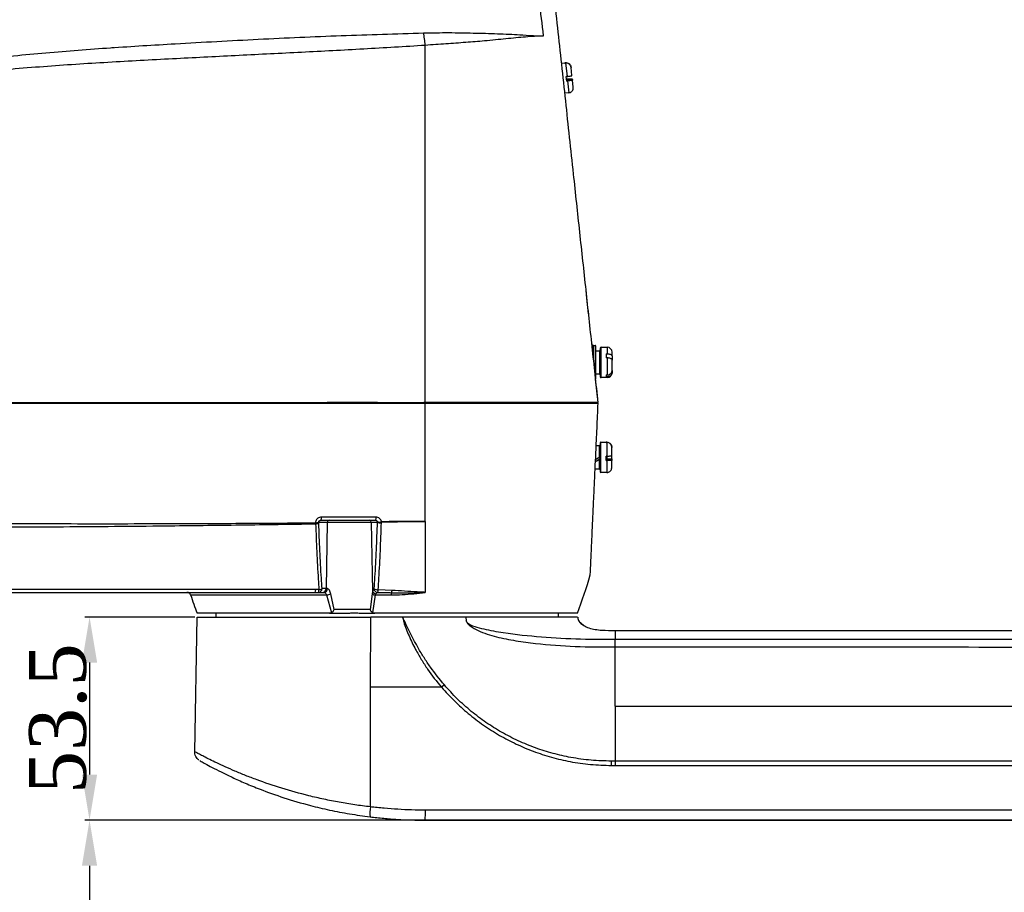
# Model space of a CAD drawing. Header units: millimetres. Extents: x 7590 to 10884, y -1862 to 419.
# Tile 41 of 83: x 8317 to 8577, y -755 to -525. Entities that reach past the tile are written whole.
import ezdxf

# ---------------------------------------------------------------- set-up
doc = ezdxf.new("R2010")
doc.units = ezdxf.units.MM
doc.header["$PDSIZE"] = -1
doc.styles.get("Standard").update_dxf_attribs({"font": 'times.ttf'})
doc.dimstyles.new('ISO-25', dxfattribs={"dimtxt": 18, "dimasz": 15, "dimexe": 1.25, "dimexo": 0.625, "dimtad": 1, "dimtoh": 1, "dimtxsty": 'Standard', "dimcen": 2.5, "dimadec": 0, "dimazin": 0, "dimtfac": 1, "dimtmove": 0, "dimatfit": 3, "dimfxl": 1, "dimarcsym": 0})

# ---------------------------------------------------------------- blocks, each defined once
blk = doc.blocks.new('*D99')
at = {"color": 0, "lineweight": -2}
for p, q in [((8643.72, -736.27), (8334.52, -736.27)), ((8335.77, -748.27), (8335.77, -901.27)), ((8670.39, -913.27), (8334.52, -913.27))]:
    blk.add_line(p, q, dxfattribs=at)
at = {"color": 0}
for points in [[(8337.77, -748.27), (8333.77, -748.27), (8335.77, -736.27)], [(8333.77, -901.27), (8337.77, -901.27), (8335.77, -913.27)]]:
    blk.add_solid(points, dxfattribs=at)
at = {"layer": 'Defpoints', "color": 0}
for p in [(8644.34, -736.27), (8335.77, -913.27), (8671.02, -913.27)]:
    blk.add_point(p, dxfattribs=at)
at = {"color": 0, "insert": (8327.49, -824.77), "char_height": 15, "attachment_point": 5, "rotation": 90}
blk.add_mtext('177', dxfattribs=at)
blk = doc.blocks.new('*D100')
at = {"color": 0, "lineweight": -2}
for p, q in [((8363.45, -682.77), (8334.52, -682.77)), ((8335.77, -694.77), (8335.77, -724.27)), ((8423.52, -736.27), (8334.52, -736.27))]:
    blk.add_line(p, q, dxfattribs=at)
at = {"color": 0}
for points in [[(8337.77, -694.77), (8333.77, -694.77), (8335.77, -682.77)], [(8333.77, -724.27), (8337.77, -724.27), (8335.77, -736.27)]]:
    blk.add_solid(points, dxfattribs=at)
at = {"layer": 'Defpoints', "color": 0}
for p in [(8364.08, -682.77), (8335.77, -736.27), (8424.14, -736.27)]:
    blk.add_point(p, dxfattribs=at)
at = {"color": 0, "insert": (8327.49, -709.52), "char_height": 15, "attachment_point": 5, "rotation": 90}
blk.add_mtext('53.5', dxfattribs=at)
blk = doc.blocks.new('*D101')
at = {"color": 0, "lineweight": -2}
for p, q in [((8138.52, -345.27), (7958.2, -345.27)), ((7959.45, -891.27), (7959.45, -357.27)), ((8671.02, -903.27), (7958.2, -903.27))]:
    blk.add_line(p, q, dxfattribs=at)
at = {"color": 0}
for points in [[(7961.45, -357.27), (7957.45, -357.27), (7959.45, -345.27)], [(7957.45, -891.27), (7961.45, -891.27), (7959.45, -903.27)]]:
    blk.add_solid(points, dxfattribs=at)
at = {"layer": 'Defpoints', "color": 0}
for p in [(7959.45, -345.27), (8139.14, -345.27), (8671.64, -903.27)]:
    blk.add_point(p, dxfattribs=at)
at = {"color": 0, "insert": (7951.2, -623.26), "char_height": 15, "attachment_point": 5, "rotation": 90}
blk.add_mtext('558', dxfattribs=at)
blk = doc.blocks.new('*D103')
at = {"color": 0, "lineweight": -2}
for p, q in [((8093.27, -680.27), (8006.71, -680.27)), ((8007.96, -901.27), (8007.96, -692.27)), ((8671.02, -913.27), (8006.71, -913.27))]:
    blk.add_line(p, q, dxfattribs=at)
at = {"color": 0}
for points in [[(8009.96, -692.27), (8005.96, -692.27), (8007.96, -680.27)], [(8005.96, -901.27), (8009.96, -901.27), (8007.96, -913.27)]]:
    blk.add_solid(points, dxfattribs=at)
at = {"layer": 'Defpoints', "color": 0}
for p in [(8007.96, -680.27), (8093.89, -680.27), (8671.64, -913.27)]:
    blk.add_point(p, dxfattribs=at)
at = {"color": 0, "insert": (7999.7, -797.9), "char_height": 15, "attachment_point": 5, "rotation": 90}
blk.add_mtext('233', dxfattribs=at)
blk = doc.blocks.new('*D104')
at = {"color": 0, "lineweight": -2}
for p, q in [((8440.34, -471.68), (8006.71, -471.68)), ((8007.96, -483.68), (8007.96, -658.27)), ((8093.27, -670.27), (8006.71, -670.27))]:
    blk.add_line(p, q, dxfattribs=at)
at = {"color": 0}
for points in [[(8009.96, -483.68), (8005.96, -483.68), (8007.96, -471.68)], [(8005.96, -658.27), (8009.96, -658.27), (8007.96, -670.27)]]:
    blk.add_solid(points, dxfattribs=at)
at = {"layer": 'Defpoints', "color": 0}
for p in [(8440.97, -471.68), (8007.96, -670.27), (8093.89, -670.27)]:
    blk.add_point(p, dxfattribs=at)
at = {"color": 0, "insert": (7999.68, -562.72), "char_height": 15, "attachment_point": 5, "rotation": 90}
blk.add_mtext('198.6', dxfattribs=at)

msp = doc.modelspace()

# ---------------------------------------------------------------- linework, layer by layer
at = {"color": 7, "lineweight": 25}
for p, q in [((8342.126, -532.771), (8342.126, -532.771)), ((8460.035, -536.852), (8460.884, -536.761)), ((8460.894, -536.853), (8460.884, -536.761)), ((8461.084, -536.755), (8460.885, -536.776)), ((8460.894, -536.853), (8461.093, -536.832)), ((8461.093, -536.832), (8461.471, -540.376)), ((8462.517, -537.929), (8462.525, -538.006)), ((8462.755, -540.153), (8462.525, -538.006)), ((8461.471, -540.376), (8461.273, -540.397)), ((8461.4, -541.588), (8461.273, -540.397)), ((8461.544, -541.059), (8461.345, -541.08)), ((8461.368, -541.295), (8462.86, -541.136)), ((8462.868, -541.213), (8461.377, -541.373)), ((8461.4, -541.588), (8461.599, -541.567)), ((8461.599, -541.567), (8461.931, -544.68)), ((8462.846, -541.005), (8462.86, -541.136)), ((8462.86, -541.136), (8462.868, -541.213)), ((8462.868, -541.213), (8462.882, -541.344)), ((8463.084, -543.23), (8462.882, -541.344)), ((8461.734, -544.716), (8460.891, -544.806)), ((8461.931, -544.68), (8461.732, -544.701)), ((8461.734, -544.716), (8461.732, -544.701)), ((8466.696, -598.763), (8466.484, -596.791)), ((8467.137, -602.859), (8466.696, -598.763)), ((8468.222, -612.948), (8467.945, -610.376)), ((8468.222, -611.404), (8468.222, -612.948)), ((8468.422, -611.204), (8468.822, -611.204)), ((8469.022, -620.004), (8469.022, -611.404)), ((8469.022, -612.604), (8470.022, -612.604)), ((8470.222, -611.904), (8470.222, -614.029)), ((8470.222, -614.029), (8470.222, -619.504)), ((8470.422, -611.704), (8472.022, -611.704)), ((8471.822, -614.5), (8471.822, -613.423)), ((8472.022, -613.423), (8471.822, -613.423)), ((8473.322, -614.005), (8473.322, -613.004)), ((8473.322, -614.005), (8473.322, -614.901)), ((8471.822, -614.5), (8472.022, -614.5)), ((8472.022, -614.5), (8472.022, -618.99)), ((8473.322, -614.901), (8473.322, -615.083)), ((8473.322, -617.803), (8473.322, -615.083)), ((8470.022, -618.804), (8469.022, -618.804)), ((8471.822, -619.519), (8471.822, -618.99)), ((8472.022, -618.99), (8471.822, -618.99)), ((8473.322, -617.803), (8473.322, -618.332)), ((8473.322, -618.404), (8473.322, -618.332)), ((8469.655, -626.269), (8468.993, -620.109)), ((8472.022, -619.704), (8470.422, -619.704)), ((8471.822, -619.519), (8472.022, -619.519)), ((8410.701, -626.269), (8399.486, -626.269)), ((8413.767, -626.269), (8423.725, -626.269)), ((8469.655, -626.269), (8424.109, -626.269)), ((8424.142, -626.47), (8469.646, -626.47)), ((8461.642, -626.269), (8459.968, -626.269)), ((8469.655, -626.269), (8469.655, -626.269)), ((8470.142, -636.904), (8470.142, -644.504)), ((8470.342, -636.704), (8471.742, -636.704)), ((8471.742, -636.704), (8471.942, -636.704)), ((8471.742, -636.797), (8471.742, -636.704)), ((8471.942, -636.719), (8471.742, -636.719)), ((8471.742, -636.797), (8471.942, -636.797)), ((8471.942, -636.797), (8471.942, -640.361)), ((8469.136, -637.604), (8469.942, -637.604)), ((8473.242, -638.039), (8473.242, -638.004)), ((8473.242, -638.039), (8473.242, -638.116)), ((8473.242, -640.276), (8473.242, -638.116)), ((8470.142, -641.121), (8468.942, -641.812)), ((8471.742, -641.559), (8471.742, -640.361)), ((8471.942, -640.361), (8471.742, -640.361)), ((8471.942, -641.047), (8471.742, -641.047)), ((8471.742, -641.264), (8473.242, -641.264)), ((8473.242, -641.342), (8471.742, -641.342)), ((8471.742, -641.559), (8471.942, -641.559)), ((8471.942, -641.559), (8471.942, -644.69)), ((8473.242, -641.133), (8473.242, -640.276)), ((8473.242, -641.133), (8473.242, -641.264)), ((8473.242, -641.264), (8473.242, -641.342)), ((8473.242, -641.342), (8473.242, -641.473)), ((8473.242, -643.37), (8473.242, -641.473)), ((8469.942, -643.804), (8468.942, -643.804)), ((8471.742, -644.704), (8470.342, -644.704)), ((8471.742, -644.704), (8471.742, -644.69)), ((8471.942, -644.69), (8471.742, -644.69)), ((8471.942, -644.704), (8471.742, -644.704)), ((8395.263, -657.924), (8395.266, -658.027)), ((8395.266, -658.027), (8395.272, -658.201)), ((8396.094, -657.863), (8396.09, -657.761)), ((8396.09, -657.761), (8398.344, -657.761)), ((8396.099, -658.02), (8396.094, -657.863)), ((8396.664, -657.269), (8411.035, -657.269)), ((8398.344, -657.761), (8398.049, -675.287)), ((8398.344, -657.761), (8409.94, -657.761)), ((8409.94, -657.761), (8411.485, -657.761)), ((8409.94, -657.761), (8410.247, -676.003)), ((8411.489, -657.69), (8411.485, -657.761)), ((8411.489, -657.673), (8411.489, -657.69)), ((8412.601, -657.725), (8412.595, -657.67)), ((8412.609, -657.939), (8412.601, -657.725)), ((8424.142, -669.742), (8424.142, -670.269)), ((8424.142, -670.269), (8424.142, -676.269)), ((8395.153, -676.269), (8395.994, -676.269)), ((8396.138, -675.549), (8395.296, -675.548)), ((8395.994, -676.269), (8397.083, -676.269)), ((8398.049, -675.287), (8396.96, -675.287)), ((8397.083, -676.269), (8397.47, -676.269)), ((8398.383, -675.287), (8398.049, -675.287)), ((8410.247, -676.003), (8410.164, -676.654)), ((8411.604, -676.27), (8412.908, -676.288)), ((8415.401, -675.733), (8411.77, -675.564)), ((8398.181, -676.953), (8399.461, -681.631)), ((8400.18, -680.787), (8399.247, -676.654)), ((8410.164, -676.654), (8409.665, -680.787)), ((8410.347, -681.631), (8411.059, -676.953)), ((8411.059, -676.953), (8411.169, -676.627)), ((8411.059, -676.953), (8415.227, -676.953)), ((8409.665, -680.787), (8400.18, -680.787)), ((8363.456, -718.266), (8364.076, -682.769)), ((8398.949, -681.769), (8364.06, -681.769)), ((8364.076, -682.769), (8409.78, -682.769)), ((8369.142, -682.769), (8369.142, -681.769)), ((8398.949, -681.769), (8403.061, -681.769)), ((8407.818, -681.769), (8410.901, -681.769)), ((8409.75, -701.269), (8409.779, -682.769)), ((8418.137, -682.769), (8409.78, -682.769)), ((8464.224, -681.769), (8410.901, -681.769)), ((8434.753, -682.769), (8428.125, -682.769)), ((8434.779, -682.769), (8434.913, -683.745)), ((8459.142, -681.769), (8459.142, -682.769)), ((8464.724, -684.014), (8465.76, -684.905)), ((8474.142, -686.269), (8802.354, -686.269)), ((8474.142, -688.695), (8474.111, -688.695)), ((8409.702, -732.761), (8409.75, -701.269)), ((8429.165, -700.641), (8428.437, -701.269)), ((8473.125, -721.843), (8474.143, -721.844)), ((8474.142, -720.709), (8474.143, -721.844))]:
    msp.add_line(p, q, dxfattribs=at)
at = {"color": 8, "lineweight": 25}
for p, q in [((8468.422, -614.79), (8468.422, -611.204)), ((8468.822, -611.204), (8468.822, -620.204)), ((8470.022, -612.604), (8470.022, -618.804)), ((8470.422, -613.941), (8470.422, -611.704)), ((8470.422, -619.704), (8470.422, -613.941)), ((8472.022, -611.704), (8472.022, -613.423)), ((8472.022, -619.519), (8472.022, -619.704)), ((8470.342, -644.704), (8470.342, -636.704)), ((8469.942, -637.604), (8469.942, -640.745)), ((8469.942, -641.293), (8469.942, -643.804)), ((8471.942, -640.361), (8471.942, -641.047)), ((8362.368, -676.953), (8398.181, -676.953))]:
    msp.add_line(p, q, dxfattribs=at)
at = {"color": 7, "lineweight": 25, "flags": 128}
for points in [[(8399.486, -626.269), (8399.258, -626.269), (8399.035, -626.269), (8398.829, -626.269), (8398.649, -626.269), (8398.506, -626.269), (8398.407, -626.269), (8398.356, -626.269), (8398.357, -626.269)], [(8408.674, -626.269), (8408.831, -626.269), (8409.05, -626.269), (8409.312, -626.269), (8409.596, -626.269), (8409.879, -626.269), (8410.138, -626.269), (8410.35, -626.269), (8410.5, -626.269)], [(8411.47, -626.269), (8411.535, -626.269), (8411.549, -626.269), (8411.512, -626.269), (8411.425, -626.269), (8411.292, -626.269), (8411.121, -626.269), (8410.92, -626.269), (8410.701, -626.269)], [(8474.142, -706.269), (8474.142, -698.24), (8474.142, -690.65)]]:
    msp.add_lwpolyline(points, dxfattribs=at)
at = {"color": 7, "lineweight": 25}
for centre, radius, start, end in [((8468.422, -611.404), 0.2, 90, 180), ((8468.822, -611.404), 0.2, 0, 90), ((8470.022, -612.404), 0.2, 270, 360), ((8470.422, -611.904), 0.2, 90, 180), ((8472.022, -613.004), 1.3, 360, 90), ((8470.022, -619.004), 0.2, 0, 90), ((8472.022, -618.404), 1.3, 270, 360), ((8468.822, -620.004), 0.2, 270, 360), ((8470.422, -619.504), 0.2, 180, 270), ((8469.942, -637.404), 0.2, 270, 360), ((8470.342, -636.904), 0.2, 90, 180), ((8469.942, -644.004), 0.2, 0, 90), ((8470.342, -644.504), 0.2, 180, 270), ((8395.286, -655.865), 2.059, 269.34913, 292.97915), ((8395.289, -655.974), 2.053, 269.35368, 293.05535), ((8395.289, -656.3), 1.901, 269.47863, 295.22689), ((8395.33, -656.619), 1.484, 334.01225, 6.83663), ((8398.836, -657.761), 0.491, 90.98724, 179.999), ((8409.449, -657.761), 0.491, 0.001, 89.01276), ((8409.867, -656.623), 1.336, 331.03644, 7.38797), ((8412.445, -655.338), 2.606, 248.37724, 273.59895), ((8412.035, -655.421), 2.317, 256.36165, 283.97317), ((8412.117, -655.452), 2.324, 254.32877, 282.01426), ((8313.892, -626.269), 160.25, 339.73676, 343.55131), ((8361.42, -677.269), 1, 18.43805, 90), ((8394.107, -675.687), 1.197, 330.89196, 6.67651), ((8395.977, -675.287), 0.983, 270.98724, 359.999), ((8394.958, -675.687), 1.188, 330.66103, 6.70977), ((8396.127, -674.092), 1.457, 270.45621, 304.87434), ((8397.066, -675.287), 0.983, 270.98724, 359.999), ((8397.426, -675.313), 0.958, 272.66658, 1.55027), ((8411.248, -675.518), 1.112, 205.83975, 265.92318), ((8411.627, -673.698), 1.871, 238.14391, 274.4033), ((8411.629, -675.281), 0.99, 180.40352, 268.55968), ((8410.682, -675.68), 1.094, 327.3693, 6.07311), ((8514.392, -626.269), 160.25, 198.43805, 200.26324), ((8397.89, -673.867), 3.1, 275.38534, 295.94869), ((8411.09, -675.372), 1.582, 234.18248, 268.86945), ((7836.974, -721.714), 636.152, 359.988346, 0.0905), ((8417.142, -734.325), 7.602, 168.12407, 188.029), ((8339.163, -734.293), 85.002, 358.66765, 0.45089)]:
    msp.add_arc(centre, radius, start, end, dxfattribs=at)
at = {"color": 7, "lineweight": 25, "extrusion": (0, 0, -1)}
for centre, start_param, end_param in [((8469.666, -640.704), 4.6770611, 4.8637373), ((8470.618, -640.704), 4.8548387, 5.0460532)]:
    msp.add_ellipse(centre, major_axis=(-5.369, -3.096), ratio=0.0280151, start_param=start_param, end_param=end_param, dxfattribs=at)
at = {"color": 7, "lineweight": 25}
for points, knots in [([(8469.655, -626.269), (8469.129, -621.374), (8468.075, -611.582), (8466.458, -596.553), (8464.826, -581.38), (8463.037, -564.75), (8461.103, -546.779), (8459.371, -530.678), (8457.985, -517.801), (8456.941, -508.088), (8455.9, -498.415), (8455.219, -492.088), (8454.879, -488.925)], [0, 0, 0, 0, 0.1086142, 0.2172726, 0.327558, 0.4378521, 0.5768373, 0.7158066, 0.7865236, 0.8572342, 0.9286296, 1, 1, 1, 1]), ([(8455.289, -529.715), (8454.922, -526.667), (8454.196, -520.64), (8453.339, -514.635), (8452.916, -511.668)], [0, 0, 0, 0, 0.5058627, 1, 1, 1, 1]), ([(8201.756, -626.269), (8201.743, -625.586), (8201.677, -621.973), (8201.589, -615.43), (8201.907, -606.512), (8203.012, -597.526), (8204.932, -589.613), (8207.544, -583.027), (8210.482, -577.758), (8214.022, -572.897), (8218.093, -568.507), (8222.551, -564.54), (8228.082, -560.4), (8234.763, -556.256), (8242.622, -552.267), (8250.75, -548.845), (8261.049, -545.186), (8271.476, -542.172), (8281.978, -539.784), (8293.201, -537.755), (8307.305, -535.777), (8324.287, -534.046), (8341.302, -532.773), (8359.953, -531.64), (8380.205, -530.537), (8402.032, -529.563), (8416.461, -529.125), (8423.673, -528.906)], [0, 0, 0, 0, 0.0074339, 0.0393172, 0.0711869, 0.1044502, 0.1376805, 0.1594653, 0.1813421, 0.2031386, 0.2247209, 0.2463649, 0.267978, 0.2998345, 0.3317892, 0.3638041, 0.395743, 0.4506877, 0.4817832, 0.5128834, 0.57475, 0.6366626, 0.6986054, 0.7605132, 0.8403419, 0.9201938, 1, 1, 1, 1]), ([(8423.673, -528.906), (8425.921, -528.87), (8430.417, -528.8), (8436.987, -528.929), (8443.265, -529.106), (8448.395, -529.337), (8451.704, -529.56), (8453.309, -529.664), (8454.02, -529.694), (8454.401, -529.706), (8454.699, -529.712), (8454.88, -529.714), (8455.018, -529.715), (8455.11, -529.716), (8455.193, -529.716), (8455.252, -529.715), (8455.287, -529.715)], [0, 0, 0, 0, 0.1801259, 0.360252, 0.5575249, 0.7548938, 0.8793636, 0.9273657, 0.9461946, 0.9664492, 0.9746758, 0.9837755, 0.989327, 0.9923124, 0.995492, 1, 1, 1, 1]), ([(8424.142, -532.18), (8424.088, -531.587), (8423.981, -530.402), (8423.776, -529.404), (8423.673, -528.906)], [0, 0, 0, 0, 0.500032, 1, 1, 1, 1]), ([(8455.287, -529.715), (8455.233, -529.716), (8453.744, -529.745), (8450.609, -529.947), (8445.462, -530.469), (8440.159, -530.999), (8434.834, -531.426), (8429.626, -531.809), (8425.986, -532.057), (8424.142, -532.181), (8424.142, -532.181)], [0, 0, 0, 0, 0.0069487, 0.1907204, 0.3750592, 0.5587099, 0.7057441, 0.8531935, 0.9999985, 1, 1, 1, 1]), ([(8424.142, -532.18), (8424.142, -532.18), (8418.769, -532.538), (8407.953, -533.188), (8391.597, -534.045), (8375.151, -534.848), (8358.507, -535.697), (8341.681, -536.593), (8324.692, -537.663), (8307.726, -539.117), (8293.649, -540.799), (8282.464, -542.544), (8274.208, -544.176), (8266.082, -546.129), (8256.676, -548.769), (8246.716, -552.221), (8236.625, -556.743), (8229.003, -561.11), (8223.136, -565.296), (8218.661, -569.112), (8214.563, -573.366), (8210.994, -578.108), (8208.02, -583.271), (8205.728, -588.826), (8204.059, -594.637), (8202.873, -600.614), (8202.175, -606.853), (8201.798, -613.304), (8201.698, -618.796), (8201.706, -623.118), (8201.739, -625.223), (8201.756, -626.269)], [0, 0, 0, 0, 0.0000002, 0.0603515, 0.1207518, 0.1811765, 0.2415612, 0.303599, 0.3656702, 0.427719, 0.4897263, 0.5206061, 0.5514818, 0.581735, 0.6119855, 0.6583297, 0.6969031, 0.732797, 0.7542052, 0.7756456, 0.7970222, 0.8186495, 0.8403605, 0.8619806, 0.8841718, 0.9063638, 0.9285183, 0.952752, 0.9769905, 0.9885538, 1, 1, 1, 1]), ([(8341.67, -532.771), (8341.73, -532.771), (8341.865, -532.771), (8342.033, -532.771), (8342.126, -532.771)], [0, 0, 0, 0, 0.4421408, 1, 1, 1, 1]), ([(8424.142, -626.269), (8424.142, -619.907), (8424.142, -607.414), (8424.142, -589.024), (8424.142, -570.347), (8424.142, -551.471), (8424.142, -538.505), (8424.142, -532.181)], [0, 0, 0, 0, 0.202734, 0.3980597, 0.5860048, 0.7980779, 1, 1, 1, 1]), ([(8461.084, -536.755), (8461.23, -536.753), (8461.521, -536.751), (8461.929, -536.931), (8462.255, -537.225), (8462.455, -537.578), (8462.499, -537.825), (8462.517, -537.929)], [0, 0, 0, 0, 0.2107913, 0.4215548, 0.6331395, 0.8470168, 1, 1, 1, 1]), ([(8462.525, -538.006), (8462.495, -537.857), (8462.434, -537.561), (8462.162, -537.187), (8461.795, -536.928), (8461.418, -536.817), (8461.182, -536.828), (8461.093, -536.832)], [0, 0, 0, 0, 0.2198469, 0.4398429, 0.6562811, 0.8693721, 1, 1, 1, 1]), ([(8461.471, -540.376), (8461.615, -540.36), (8461.903, -540.327), (8462.286, -540.272), (8462.575, -540.22), (8462.733, -540.179), (8462.749, -540.161), (8462.755, -540.153)], [0, 0, 0, 0, 0.2107913, 0.4215548, 0.6331395, 0.8470168, 1, 1, 1, 1]), ([(8461.544, -541.059), (8461.688, -541.044), (8461.977, -541.015), (8462.362, -540.988), (8462.656, -540.978), (8462.819, -540.985), (8462.838, -540.999), (8462.846, -541.005)], [0, 0, 0, 0, 0.2107913, 0.4215548, 0.6331395, 0.8470168, 1, 1, 1, 1]), ([(8462.882, -541.344), (8462.869, -541.355), (8462.842, -541.378), (8462.616, -541.428), (8462.282, -541.483), (8461.921, -541.531), (8461.688, -541.557), (8461.599, -541.567)], [0, 0, 0, 0, 0.2198469, 0.4398429, 0.6562811, 0.8693721, 1, 1, 1, 1]), ([(8461.931, -544.68), (8462.074, -544.651), (8462.359, -544.591), (8462.719, -544.33), (8462.976, -543.973), (8463.097, -543.586), (8463.088, -543.335), (8463.084, -543.23)], [0, 0, 0, 0, 0.2107913, 0.4215548, 0.6331395, 0.8470168, 1, 1, 1, 1]), ([(8472.022, -613.423), (8472.167, -613.429), (8472.456, -613.441), (8472.843, -613.54), (8473.136, -613.684), (8473.298, -613.848), (8473.315, -613.959), (8473.322, -614.005)], [0, 0, 0, 0, 0.2107913, 0.4215548, 0.6331395, 0.8470168, 1, 1, 1, 1]), ([(8473.322, -615.083), (8473.307, -615.016), (8473.278, -614.883), (8473.048, -614.706), (8472.711, -614.575), (8472.347, -614.509), (8472.111, -614.502), (8472.022, -614.5)], [0, 0, 0, 0, 0.2198469, 0.4398429, 0.6562811, 0.8693721, 1, 1, 1, 1]), ([(8472.022, -618.99), (8472.167, -618.977), (8472.456, -618.951), (8472.843, -618.752), (8473.136, -618.457), (8473.298, -618.122), (8473.315, -617.897), (8473.322, -617.803)], [0, 0, 0, 0, 0.2107913, 0.4215548, 0.6331395, 0.8470168, 1, 1, 1, 1]), ([(8473.322, -618.332), (8473.307, -618.467), (8473.278, -618.739), (8473.048, -619.098), (8472.711, -619.365), (8472.347, -619.5), (8472.111, -619.514), (8472.022, -619.519)], [0, 0, 0, 0, 0.2198469, 0.43984292, 0.65628106, 0.86937214, 1, 1, 1, 1]), ([(8129.142, -626.47), (8137.81, -626.469), (8155.146, -626.468), (8181.314, -626.47), (8207.595, -626.47), (8233.037, -626.47), (8257.585, -626.47), (8281.242, -626.47), (8304.936, -626.47), (8321.888, -626.47), (8335.496, -626.47), (8350.338, -626.47), (8373.143, -626.47), (8399.285, -626.469), (8416.236, -626.47), (8424.142, -626.47)], [0, 0, 0, 0, 0.08904406, 0.17808688, 0.26739221, 0.35669614, 0.43639321, 0.51608959, 0.59605519, 0.67602035, 0.68758501, 0.73384533, 0.82637692, 0.91902521, 1, 1, 1, 1]), ([(8201.756, -626.269), (8210.987, -626.269), (8229.303, -626.269), (8256.959, -626.269), (8284.579, -626.269), (8312.434, -626.269), (8340.3, -626.269), (8368.289, -626.269), (8396.258, -626.269), (8414.838, -626.269), (8424.142, -626.269)], [0, 0, 0, 0, 0.124709, 0.2474501, 0.3723542, 0.4960883, 0.6218217, 0.7471588, 0.8733884, 1, 1, 1, 1]), ([(8266.912, -626.269), (8274.015, -626.269), (8288.17, -626.269), (8309.488, -626.269), (8323.686, -626.269), (8330.834, -626.269)], [0, 0, 0, 0, 0.3333671, 0.6643587, 1, 1, 1, 1]), ([(8333.479, -626.269), (8340.474, -626.269), (8354.469, -626.269), (8375.457, -626.269), (8389.413, -626.269), (8396.411, -626.269)], [0, 0, 0, 0, 0.3325249, 0.665324, 1, 1, 1, 1]), ([(8458.058, -626.269), (8456.554, -626.269), (8453.545, -626.269), (8448.332, -626.269), (8442.694, -626.269), (8436.654, -626.269), (8430.318, -626.269), (8425.923, -626.269), (8423.725, -626.269)], [0, 0, 0, 0, 0.16663916, 0.33334036, 0.49999921, 0.66666001, 0.83332906, 1, 1, 1, 1]), ([(8459.968, -626.269), (8458.398, -626.269), (8455.258, -626.269), (8449.818, -626.269), (8443.936, -626.269), (8437.633, -626.269), (8431.021, -626.269), (8426.434, -626.269), (8424.142, -626.269)], [0, 0, 0, 0, 0.1666217, 0.333387, 0.5, 0.6666247, 0.8333841, 1, 1, 1, 1]), ([(8424.142, -657.621), (8424.142, -654.23), (8424.142, -647.392), (8424.142, -636.978), (8424.142, -629.972), (8424.142, -626.47)], [0, 0, 0, 0, 0.3296526, 0.6649313, 1, 1, 1, 1]), ([(8459.968, -626.269), (8458.397, -626.269), (8455.253, -626.269), (8449.924, -626.269), (8446.038, -626.269), (8444.142, -626.269)], [0, 0, 0, 0, 0.3385401, 0.6773718, 1, 1, 1, 1]), ([(8458.058, -626.269), (8456.551, -626.269), (8453.537, -626.269), (8448.828, -626.269), (8445.533, -626.269), (8444.142, -626.269)], [0, 0, 0, 0, 0.3661112, 0.7323588, 1, 1, 1, 1]), ([(8463.642, -626.269), (8462.794, -626.269), (8461.098, -626.269), (8459.071, -626.269), (8458.058, -626.269)], [0, 0, 0, 0, 0.5000696, 1, 1, 1, 1]), ([(8461.642, -626.269), (8461.435, -626.269), (8460.364, -626.269), (8459.088, -626.269), (8458.058, -626.269)], [0, 0, 0, 0, 0.1927992, 1, 1, 1, 1]), ([(8469.656, -626.269), (8468.806, -626.269), (8467.105, -626.269), (8463.853, -626.269), (8461.263, -626.269), (8459.968, -626.269)], [0, 0, 0, 0, 0.3331052, 0.6666897, 1, 1, 1, 1]), ([(8469.656, -626.269), (8468.796, -626.269), (8467.077, -626.269), (8464.975, -626.269), (8463.677, -626.269), (8463.642, -626.269)], [0, 0, 0, 0, 0.4928197, 0.9863511, 1, 1, 1, 1]), ([(8467.576, -671.642), (8467.575, -671.653), (8467.572, -671.721), (8467.587, -671.412), (8467.617, -670.747), (8467.67, -669.592), (8467.751, -667.829), (8467.882, -664.967), (8468.06, -661.084), (8468.266, -656.592), (8468.466, -652.222), (8468.72, -646.685), (8469.015, -640.249), (8469.348, -632.977), (8469.546, -628.647), (8469.646, -626.47)], [0, 0, 0, 0, 0.0084144, 0.0532169, 0.0934032, 0.1344989, 0.1957854, 0.2587839, 0.3556683, 0.4551267, 0.5319065, 0.6087063, 0.766373, 0.8825312, 1, 1, 1, 1]), ([(8471.942, -636.719), (8472.087, -636.733), (8472.376, -636.762), (8472.763, -636.984), (8473.056, -637.311), (8473.218, -637.683), (8473.235, -637.934), (8473.242, -638.039)], [0, 0, 0, 0, 0.2107913, 0.4215548, 0.6331395, 0.8470168, 1, 1, 1, 1]), ([(8473.242, -638.116), (8473.227, -637.965), (8473.198, -637.664), (8472.968, -637.264), (8472.631, -636.967), (8472.267, -636.817), (8472.031, -636.802), (8471.942, -636.797)], [0, 0, 0, 0, 0.2198469, 0.4398429, 0.6562811, 0.8693721, 1, 1, 1, 1]), ([(8469.942, -640.745), (8469.972, -640.728), (8470.023, -640.699), (8470.087, -640.665), (8470.127, -640.646), (8470.141, -640.641), (8470.142, -640.642), (8470.142, -640.643)], [0, 0, 0, 0, 0.30546, 0.5277051, 0.7511303, 0.944454, 1, 1, 1, 1]), ([(8470.142, -641.191), (8470.14, -641.191), (8470.136, -641.191), (8470.107, -641.204), (8470.063, -641.226), (8470.006, -641.257), (8469.962, -641.281), (8469.942, -641.293)], [0, 0, 0, 0, 0.1833879, 0.3661806, 0.5644504, 0.7932846, 1, 1, 1, 1]), ([(8471.942, -640.361), (8472.087, -640.36), (8472.376, -640.359), (8472.763, -640.344), (8473.056, -640.323), (8473.218, -640.299), (8473.235, -640.283), (8473.242, -640.276)], [0, 0, 0, 0, 0.2107913, 0.4215548, 0.6331395, 0.8470168, 1, 1, 1, 1]), ([(8471.942, -641.047), (8472.087, -641.048), (8472.376, -641.05), (8472.763, -641.065), (8473.056, -641.086), (8473.218, -641.11), (8473.235, -641.126), (8473.242, -641.133)], [0, 0, 0, 0, 0.2107913, 0.4215548, 0.6331395, 0.8470168, 1, 1, 1, 1]), ([(8473.242, -641.473), (8473.227, -641.483), (8473.198, -641.503), (8472.968, -641.529), (8472.631, -641.548), (8472.267, -641.557), (8472.031, -641.558), (8471.942, -641.559)], [0, 0, 0, 0, 0.2198469, 0.4398429, 0.6562811, 0.8693721, 1, 1, 1, 1]), ([(8471.942, -644.69), (8472.087, -644.675), (8472.376, -644.647), (8472.763, -644.425), (8473.056, -644.097), (8473.218, -643.725), (8473.235, -643.475), (8473.242, -643.37)], [0, 0, 0, 0, 0.2107913, 0.4215548, 0.6331395, 0.8470168, 1, 1, 1, 1]), ([(8395.266, -658.027), (8388.694, -658.073), (8375.551, -658.164), (8353.567, -658.256), (8329.326, -658.275), (8302.843, -658.159), (8276.429, -657.797), (8250.784, -657.14), (8225.935, -656.076), (8201.815, -654.644), (8185.819, -653.329), (8177.822, -652.671)], [0, 0, 0, 0, 0.091125, 0.1822477, 0.3035942, 0.4249828, 0.5463338, 0.6665808, 0.7777082, 0.8888671, 1, 1, 1, 1]), ([(8188.064, -655.111), (8194.406, -655.569), (8210.448, -656.727), (8231.153, -657.698), (8254.242, -658.436), (8276.345, -658.854), (8302.631, -659.039), (8329.117, -658.991), (8353.429, -658.773), (8375.55, -658.503), (8388.698, -658.301), (8395.272, -658.201)], [0, 0, 0, 0, 0.0923784, 0.2336632, 0.3000503, 0.4263451, 0.5528143, 0.6792825, 0.8086236, 0.9043105, 1, 1, 1, 1]), ([(8396.804, -656.442), (8396.627, -656.458), (8396.292, -656.487), (8395.847, -656.716), (8395.511, -657.044), (8395.291, -657.464), (8395.272, -657.771), (8395.263, -657.924)], [0, 0, 0, 0, 0.2228342, 0.42112787, 0.61224299, 0.80610229, 1, 1, 1, 1]), ([(8395.272, -658.201), (8395.37, -660.644), (8395.566, -665.533), (8395.874, -671.302), (8396.081, -674.623), (8396.138, -675.549)], [0, 0, 0, 0, 0.418898, 0.838129, 1, 1, 1, 1]), ([(8396.09, -657.761), (8396.088, -657.728), (8396.085, -657.679), (8396.103, -657.595), (8396.131, -657.53), (8396.188, -657.448), (8396.243, -657.4), (8396.338, -657.338), (8396.472, -657.282), (8396.595, -657.274), (8396.664, -657.269)], [0, 0, 0, 0, 0.1157884, 0.1738729, 0.2839041, 0.3389375, 0.4897301, 0.5168471, 0.7297956, 1, 1, 1, 1]), ([(8396.96, -675.287), (8396.903, -674.367), (8396.699, -671.062), (8396.394, -665.319), (8396.197, -660.453), (8396.099, -658.02)], [0, 0, 0, 0, 0.1617686, 0.5809002, 1, 1, 1, 1]), ([(8411.191, -656.451), (8410.533, -656.451), (8407.242, -656.449), (8402.447, -656.446), (8398.306, -656.443), (8396.804, -656.442)], [0, 0, 0, 0, 0.1374303, 0.6871574, 1, 1, 1, 1]), ([(8411.485, -657.761), (8411.393, -660.199), (8411.209, -665.077), (8410.906, -670.904), (8410.7, -674.289), (8410.639, -675.287)], [0, 0, 0, 0, 0.4135106, 0.8270306, 1, 1, 1, 1]), ([(8411.035, -657.269), (8411.092, -657.275), (8411.204, -657.285), (8411.35, -657.369), (8411.45, -657.494), (8411.483, -657.603), (8411.488, -657.664), (8411.489, -657.673)], [0, 0, 0, 0, 0.2372792, 0.4700606, 0.7061319, 0.955223, 1, 1, 1, 1]), ([(8412.595, -657.67), (8412.59, -657.642), (8412.559, -657.454), (8412.429, -657.12), (8412.111, -656.751), (8411.682, -656.499), (8411.355, -656.467), (8411.191, -656.451)], [0, 0, 0, 0, 0.0419207, 0.2824052, 0.5211147, 0.7607483, 1, 1, 1, 1]), ([(8411.77, -675.564), (8411.83, -674.56), (8412.034, -671.156), (8412.333, -665.296), (8412.517, -660.391), (8412.609, -657.939)], [0, 0, 0, 0, 0.1729882, 0.586537, 1, 1, 1, 1]), ([(8424.141, -657.621), (8423.567, -657.617), (8422.349, -657.61), (8419.192, -657.594), (8415.917, -657.619), (8413.285, -657.659), (8412.595, -657.67)], [0, 0, 0, 0, 0.149259, 0.3170405, 0.8207988, 1, 1, 1, 1]), ([(8412.601, -657.725), (8413.289, -657.711), (8415.919, -657.658), (8419.445, -657.606), (8422.601, -657.626), (8423.82, -657.622), (8424.141, -657.621)], [0, 0, 0, 0, 0.17871209, 0.68275965, 0.91647859, 1, 1, 1, 1]), ([(8424.142, -657.621), (8424.142, -658.367), (8424.142, -659.969), (8424.142, -662.401), (8424.142, -664.901), (8424.142, -667.344), (8424.142, -668.948), (8424.142, -669.742)], [0, 0, 0, 0, 0.1831792, 0.3932694, 0.5994352, 0.8016783, 1, 1, 1, 1]), ([(8395.296, -675.548), (8386.79, -675.541), (8369.77, -675.528), (8344.083, -675.511), (8318.325, -675.495), (8292.539, -675.482), (8274.17, -675.474), (8259.674, -675.469), (8246.74, -675.465), (8227.99, -675.459), (8214.014, -675.457), (8207.026, -675.456)], [0, 0, 0, 0, 0.13641182, 0.27296669, 0.40957489, 0.54613995, 0.68256031, 0.70136945, 0.77660946, 0.8883044, 1, 1, 1, 1]), ([(8207.142, -676.269), (8217.055, -676.269), (8236.897, -676.269), (8263.941, -676.269), (8288.163, -676.269), (8309.525, -676.269), (8330.936, -676.269), (8352.37, -676.269), (8373.815, -676.269), (8388.041, -676.269), (8395.153, -676.269)], [0, 0, 0, 0, 0.1585913, 0.3174428, 0.430696, 0.543975, 0.6572266, 0.7714748, 0.8857518, 1, 1, 1, 1]), ([(8397.47, -676.269), (8397.533, -676.281), (8397.661, -676.304), (8397.887, -676.475), (8398.077, -676.695), (8398.151, -676.879), (8398.181, -676.953)], [0, 0, 0, 0, 0.2635684, 0.5340533, 0.8126889, 1, 1, 1, 1]), ([(8399.247, -676.654), (8399.214, -676.508), (8399.135, -676.157), (8398.92, -675.706), (8398.641, -675.356), (8398.468, -675.31), (8398.383, -675.287)], [0, 0, 0, 0, 0.2022387, 0.4846159, 0.7462924, 1, 1, 1, 1]), ([(8410.639, -675.287), (8410.597, -675.303), (8410.495, -675.338), (8410.355, -675.577), (8410.281, -675.869), (8410.247, -676.003)], [0, 0, 0, 0, 0.2824815, 0.6732248, 1, 1, 1, 1]), ([(8411.169, -676.627), (8411.208, -676.56), (8411.293, -676.411), (8411.448, -676.295), (8411.557, -676.277), (8411.604, -676.27)], [0, 0, 0, 0, 0.3183262, 0.7114098, 1, 1, 1, 1]), ([(8415.227, -676.953), (8416.186, -676.933), (8418.17, -676.89), (8421.148, -676.628), (8423.149, -676.388), (8424.142, -676.269)], [0, 0, 0, 0, 0.3204966, 0.6629535, 1, 1, 1, 1]), ([(8415.227, -676.953), (8415.228, -676.858), (8415.229, -676.667), (8415.234, -676.465), (8415.237, -676.385), (8415.238, -676.352)], [0, 0, 0, 0, 0.3715843, 0.7431686, 1, 1, 1, 1]), ([(8415.238, -676.352), (8415.901, -676.371), (8418.114, -676.434), (8421.041, -676.375), (8423.322, -676.3), (8424.08, -676.272), (8424.126, -676.27), (8424.142, -676.269)], [0, 0, 0, 0, 0.222263, 0.7430765, 0.984527, 0.9943745, 1, 1, 1, 1]), ([(8424.142, -676.269), (8424.126, -676.269), (8423.938, -676.259), (8423.224, -676.221), (8420.327, -676.069), (8417.601, -675.883), (8415.401, -675.733)], [0, 0, 0, 0, 0.0056193, 0.0645594, 0.2448921, 1, 1, 1, 1]), ([(8399.461, -681.631), (8399.554, -681.562), (8399.739, -681.423), (8399.986, -681.124), (8400.12, -680.905), (8400.179, -680.789), (8400.18, -680.787)], [0, 0, 0, 0, 0.3200468, 0.6383807, 0.9942772, 1, 1, 1, 1]), ([(8410.347, -681.631), (8410.244, -681.561), (8410.039, -681.421), (8409.809, -681.121), (8409.704, -680.904), (8409.666, -680.789), (8409.665, -680.787)], [0, 0, 0, 0, 0.3229665, 0.6441624, 0.9942771, 1, 1, 1, 1]), ([(8399.461, -681.631), (8399.362, -681.68), (8399.203, -681.759), (8399.019, -681.766), (8398.949, -681.769)], [0, 0, 0, 0, 0.6193937, 1, 1, 1, 1]), ([(8403.061, -681.769), (8403.386, -681.757), (8404.036, -681.731), (8405.15, -681.631), (8406.412, -681.69), (8407.349, -681.743), (8407.818, -681.769)], [0, 0, 0, 0, 0.2065394, 0.4133352, 0.7061925, 1, 1, 1, 1]), ([(8410.901, -681.769), (8410.78, -681.761), (8410.586, -681.748), (8410.412, -681.663), (8410.347, -681.631)], [0, 0, 0, 0, 0.6206157, 1, 1, 1, 1]), ([(8418.115, -682.777), (8418.234, -683.202), (8418.708, -684.889), (8419.81, -687.761), (8421.42, -691.029), (8423.078, -693.931), (8425.281, -697.323), (8427.115, -699.745), (8428.437, -701.269), (8428.437, -701.269)], [0, 0, 0, 0, 0.0621147, 0.2467241, 0.4315382, 0.5740333, 0.716428, 0.9999972, 1, 1, 1, 1]), ([(8429.165, -700.641), (8427.905, -699.1), (8426.011, -696.784), (8423.797, -693.464), (8421.419, -689.532), (8419.64, -685.903), (8418.353, -683.156), (8418.166, -682.759)], [0, 0, 0, 0, 0.2832334, 0.4254265, 0.5678098, 0.937403, 1, 1, 1, 1]), ([(8464.208, -682.769), (8464.111, -682.769), (8463.916, -682.769), (8462.316, -682.769), (8459.816, -682.769), (8456.345, -682.769), (8452.03, -682.769), (8446.917, -682.769), (8441.172, -682.769), (8436.893, -682.769), (8434.753, -682.769)], [0, 0, 0, 0, 0.1250102, 0.2500002, 0.3750205, 0.5000002, 0.6250205, 0.7500002, 0.8750102, 1, 1, 1, 1]), ([(8434.905, -683.747), (8435.022, -683.989), (8435.282, -684.526), (8436.354, -685.426), (8438.045, -686.395), (8440.4, -687.295), (8443.72, -688.22), (8447.988, -689.044), (8454.901, -689.968), (8463.634, -690.607), (8470.638, -690.636), (8474.142, -690.65)], [0, 0, 0, 0, 0.019626, 0.0435901, 0.1029078, 0.1659659, 0.2295614, 0.3574455, 0.4858217, 0.7428209, 1, 1, 1, 1]), ([(8474.111, -688.696), (8470.652, -688.69), (8463.748, -688.677), (8453.5, -688.058), (8445.886, -687.172), (8440.886, -686.295), (8438.469, -685.683), (8436.546, -685.222), (8435.491, -684.538), (8435.092, -684.105), (8434.974, -683.863), (8434.917, -683.744)], [0, 0, 0, 0, 0.2590695, 0.5170718, 0.7688371, 0.8337651, 0.8970052, 0.9562692, 0.979921, 0.9901674, 1, 1, 1, 1]), ([(8464.269, -682.769), (8464.276, -682.896), (8464.291, -683.199), (8464.485, -683.7), (8464.974, -684.37), (8465.905, -685.075), (8467.799, -685.912), (8470.637, -686.297), (8472.955, -686.279), (8474.142, -686.269)], [0, 0, 0, 0, 0.0333401, 0.0801383, 0.1396614, 0.2514296, 0.3848413, 0.6850284, 1, 1, 1, 1]), ([(8474.142, -690.65), (8474.142, -690.391), (8474.141, -690.005), (8474.137, -689.52), (8474.134, -689.205), (8474.129, -688.972), (8474.121, -688.769), (8474.115, -688.725), (8474.111, -688.695)], [0, 0, 0, 0, 0.2535805, 0.3793501, 0.4999918, 0.6205947, 0.7462821, 1, 1, 1, 1]), ([(8728.161, -690.639), (8724.153, -690.511), (8716.751, -690.275), (8705.698, -689.93), (8695.049, -689.688), (8683.928, -689.485), (8672.727, -689.324), (8661.639, -689.194), (8649.403, -689.075), (8635.535, -688.967), (8619.278, -688.868), (8603.03, -688.794), (8584.695, -688.731), (8564.675, -688.684), (8542.47, -688.657), (8520.212, -688.651), (8497.529, -688.662), (8482.056, -688.684), (8474.142, -688.695)], [0, 0, 0, 0, 0.0483729, 0.0893288, 0.1336106, 0.1755584, 0.2215142, 0.2662508, 0.3065707, 0.3658765, 0.4296727, 0.497972, 0.5570509, 0.6453193, 0.7333586, 0.8180884, 0.9069672, 1, 1, 1, 1]), ([(8474.142, -690.649), (8488.318, -690.631), (8516.666, -690.596), (8559.189, -690.621), (8595.455, -690.71), (8625.444, -690.852), (8649.144, -691.018), (8668.602, -691.219), (8683.824, -691.439), (8694.852, -691.64), (8705.837, -691.891), (8716.767, -692.242), (8724.108, -692.47), (8727.814, -692.584)], [0, 0, 0, 0, 0.1668904, 0.3337295, 0.5005501, 0.5939017, 0.6870891, 0.7800866, 0.8238619, 0.8676, 0.9113419, 0.9552515, 1, 1, 1, 1]), ([(8428.439, -701.269), (8425.428, -701.269), (8419.196, -701.269), (8412.969, -701.269), (8409.75, -701.269)], [0, 0, 0, 0, 0.4830537, 1, 1, 1, 1]), ([(8428.44, -701.269), (8429.542, -702.483), (8431.744, -704.909), (8435.441, -708.227), (8439.419, -711.272), (8443.64, -713.962), (8448.026, -716.264), (8452.584, -718.193), (8457.335, -719.745), (8462.377, -720.918), (8467.653, -721.693), (8471.296, -721.793), (8473.125, -721.843)], [0, 0, 0, 0, 0.0968551, 0.1937077, 0.2932834, 0.3928578, 0.4893889, 0.5859192, 0.6852616, 0.7846039, 0.891834, 1, 1, 1, 1]), ([(8473.125, -720.709), (8471.345, -720.664), (8467.772, -720.575), (8462.636, -719.846), (8457.755, -718.745), (8453.119, -717.28), (8448.579, -715.412), (8444.21, -713.16), (8440.081, -710.567), (8436.184, -707.625), (8432.495, -704.344), (8430.275, -701.875), (8429.165, -700.641)], [0, 0, 0, 0, 0.1070564, 0.2150047, 0.3114987, 0.4079914, 0.5072809, 0.6065696, 0.7034563, 0.8003417, 0.900172, 1, 1, 1, 1]), ([(8474.142, -706.269), (8478.705, -706.269), (8496.345, -706.269), (8527.236, -706.269), (8563.549, -706.269), (8596.822, -706.269), (8626.927, -706.269), (8651, -706.269), (8668.976, -706.269), (8680.843, -706.269), (8692.678, -706.269), (8704.466, -706.269), (8716.109, -706.269), (8723.885, -706.269), (8727.772, -706.269)], [0, 0, 0, 0, 0.0537279, 0.207735, 0.3637348, 0.4813049, 0.5996264, 0.7185236, 0.7653532, 0.812232, 0.8591483, 0.90609, 0.9530468, 1, 1, 1, 1]), ([(8474.142, -706.269), (8474.142, -708.908), (8474.142, -713.739), (8474.142, -718.534), (8474.142, -720.709)], [0, 0, 0, 0, 0.5462377, 1, 1, 1, 1]), ([(8364.53, -720.396), (8364.486, -720.363), (8364.334, -720.251), (8364.035, -719.958), (8363.708, -719.468), (8363.48, -718.862), (8363.48, -718.452), (8363.48, -718.267)], [0, 0, 0, 0, 0.0663331, 0.230027, 0.5051499, 0.7764176, 1, 1, 1, 1]), ([(8364.824, -720.585), (8364.809, -720.577), (8364.729, -720.531), (8365.139, -720.761), (8366.172, -721.345), (8367.946, -722.307), (8370.307, -723.529), (8373.245, -724.959), (8376.687, -726.51), (8381.14, -728.344), (8386.808, -730.382), (8393.053, -732.234), (8398.927, -733.624), (8404.184, -734.648), (8407.806, -735.141), (8409.614, -735.387)], [0, 0, 0, 0, 0.0157703, 0.0850285, 0.1631111, 0.241562, 0.3197196, 0.3978173, 0.4761834, 0.5543156, 0.6652744, 0.7762122, 0.8507417, 0.9254985, 1, 1, 1, 1]), ([(8474.142, -720.709), (8474.142, -720.709), (8473.803, -720.709), (8473.464, -720.709), (8473.125, -720.709)], [0, 0, 0, 0, 0.000059, 1, 1, 1, 1]), ([(8727.528, -720.758), (8727.528, -720.758), (8723.52, -720.777), (8715.557, -720.791), (8703.69, -720.772), (8689.803, -720.749), (8673.844, -720.744), (8655.921, -720.736), (8631.844, -720.728), (8601.615, -720.72), (8565.233, -720.718), (8522.738, -720.713), (8492.375, -720.711), (8474.142, -720.709)], [0, 0, 0, 0, 0.0000002, 0.0479665, 0.0959585, 0.1439054, 0.2146443, 0.2854147, 0.3561809, 0.4991346, 0.6421172, 0.7850942, 1, 1, 1, 1]), ([(8474.143, -721.844), (8486.15, -721.842), (8510.166, -721.84), (8546.193, -721.835), (8582.214, -721.829), (8612.801, -721.824), (8637.363, -721.817), (8655.914, -721.813), (8673.836, -721.803), (8689.792, -721.793), (8703.68, -721.767), (8715.536, -721.742), (8723.519, -721.769), (8727.51, -721.783)], [0, 0, 0, 0, 0.1415438, 0.2831039, 0.4246479, 0.5661697, 0.6438492, 0.714613, 0.7853812, 0.8561179, 0.9040568, 0.9520405, 1, 1, 1, 1]), ([(8424.162, -733.624), (8422.957, -733.613), (8420.546, -733.592), (8416.928, -733.421), (8413.31, -733.15), (8410.902, -732.899), (8409.702, -732.761), (8409.702, -732.761)], [0, 0, 0, 0, 0.2492619, 0.4987777, 0.7491606, 0.9999959, 1, 1, 1, 1]), ([(8409.614, -735.387), (8410.813, -735.523), (8413.214, -735.794), (8416.843, -736.063), (8420.487, -736.238), (8422.923, -736.259), (8424.142, -736.269)], [0, 0, 0, 0, 0.24891917, 0.49845036, 0.7490921, 1, 1, 1, 1]), ([(8727.516, -733.624), (8724, -733.624), (8716.966, -733.624), (8706.533, -733.624), (8694.233, -733.624), (8680.015, -733.624), (8662.149, -733.624), (8642.405, -733.624), (8620.803, -733.624), (8591.829, -733.624), (8555.479, -733.624), (8511.731, -733.624), (8467.961, -733.624), (8438.762, -733.624), (8424.162, -733.624)], [0, 0, 0, 0, 0.0353192, 0.0706607, 0.1059753, 0.1589812, 0.211996, 0.2830452, 0.3541075, 0.425167, 0.5687291, 0.7122964, 0.8561471, 1, 1, 1, 1]), ([(8424.142, -736.269), (8438.743, -736.269), (8467.946, -736.269), (8511.736, -736.269), (8555.519, -736.269), (8591.869, -736.269), (8620.791, -736.269), (8642.29, -736.269), (8662.003, -736.269), (8679.912, -736.269), (8694.257, -736.269), (8706.693, -736.269), (8717.272, -736.269), (8724.403, -736.269), (8727.967, -736.269)], [0, 0, 0, 0, 0.1436456, 0.287289, 0.4308008, 0.5743072, 0.6449166, 0.7155288, 0.7861283, 0.8394338, 0.8927307, 0.928476, 0.9642491, 1, 1, 1, 1])]:
    msp.add_open_spline(points, degree=3, knots=knots, dxfattribs=at)
for points in [[(8424.109, -626.269), (8424.113, -626.273), (8424.122, -626.279), (8424.133, -626.325), (8424.141, -626.391), (8424.142, -626.444), (8424.142, -626.47)], [(8415.238, -676.352), (8415.254, -676.32), (8415.285, -676.255), (8415.329, -676.109), (8415.369, -675.935), (8415.39, -675.8), (8415.401, -675.733)], [(8428.125, -682.769), (8426.484, -682.769), (8423.201, -682.769), (8419.825, -682.769), (8418.137, -682.769)], [(8474.142, -686.269), (8474.142, -686.371), (8474.142, -686.573), (8474.142, -687.988), (8474.142, -688.695)]]:
    msp.add_open_spline(points, degree=3, dxfattribs=at)
at = {"color": 8, "lineweight": 25}
for points, knots in [([(8412.908, -676.288), (8413.138, -676.291), (8413.916, -676.3), (8414.692, -676.331), (8415.238, -676.352)], [0, 0, 0, 0, 0.2955599, 1, 1, 1, 1]), ([(8409.702, -732.761), (8408.321, -732.588), (8405.559, -732.242), (8401.463, -731.559), (8397.43, -730.763), (8392.27, -729.571), (8386.203, -727.873), (8380.752, -726.01), (8376.78, -724.483), (8373.984, -723.329), (8371.453, -722.216), (8369.229, -721.183), (8367.352, -720.269), (8365.808, -719.489), (8364.616, -718.868), (8363.861, -718.465), (8363.49, -718.266), (8363.491, -718.266), (8363.492, -718.267)], [0, 0, 0, 0, 0.0546086, 0.1092194, 0.1654979, 0.2217794, 0.3306305, 0.4422961, 0.5001541, 0.5580113, 0.6175307, 0.6770465, 0.7352226, 0.7933938, 0.8536731, 0.9139472, 0.9657895, 1, 1, 1, 1])]:
    msp.add_open_spline(points, degree=3, knots=knots, dxfattribs=at)

# ---------------------------------------------------------------- dimensions: what is measured, and where the dimension line sits
for base, p1, p2, picture, middle in [((7959.452, -345.269), (8671.642, -903.269), (8139.142, -345.269), '*D101', (7959.452, -623.259)), ((8007.956, -680.269), (8671.642, -913.269), (8093.892, -680.269), '*D103', (8007.956, -797.902))]:
    dim = msp.add_linear_dim(base=base, p1=p1, p2=p2, angle=90, dimstyle='ISO-25', override={"dimtxt": 15, "dimasz": 12})
    dim.commit()
    dim.dimension.update_dxf_attribs({"geometry": picture, "text_midpoint": middle, "dimtype": 160})
for base, p1, p2, text, override, picture, middle in [((8007.956, -670.269), (8440.965, -471.68), (8093.892, -670.269), '198.6', {"dimtxt": 15, "dimasz": 12}, '*D104', (8007.956, -562.723)), ((8335.77, -736.269), (8364.076, -682.769), (8424.142, -736.269), '53.5', {"dimtxt": 15, "dimasz": 12, "dimgap": 0.625, "dimtad": 1, "dimdec": 2, "dimlfac": 1, "dimpost": '<>', "dimse1": 0, "dimse2": 0, "dimsd1": 0, "dimsd2": 0, "dimtofl": 1, "dimtvp": 0.1}, '*D100', (8335.77, -709.519))]:
    dim = msp.add_linear_dim(base=base, p1=p1, p2=p2, angle=90, text=text, dimstyle='ISO-25', override=override)
    dim.commit()
    dim.dimension.update_dxf_attribs({"geometry": picture, "text_midpoint": middle, "dimtype": 160})
dim = msp.add_linear_dim(base=(8335.77, -913.269), p1=(8644.34, -736.269), p2=(8671.017, -913.269), angle=90, dimstyle='ISO-25', override={"dimtxt": 15, "dimasz": 12})
dim.commit()
dim.dimension.update_dxf_attribs({"geometry": '*D99', "text_midpoint": (8327.494, -824.769)})

doc.saveas('drawing.dxf')
